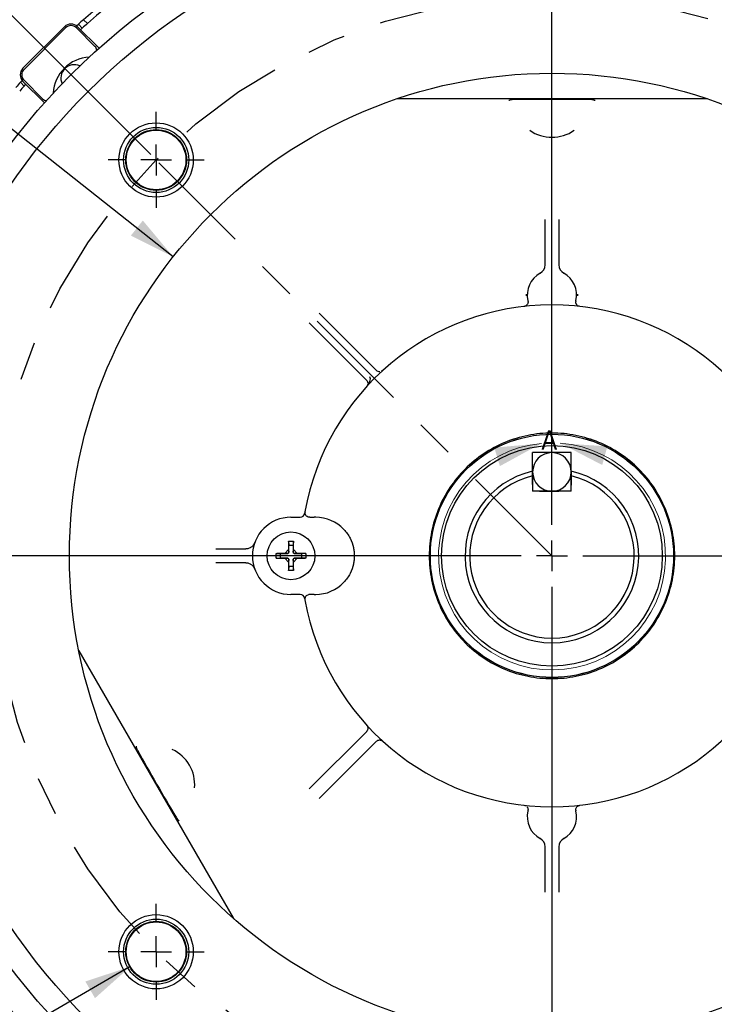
# Model space of a CAD drawing. Header units: inches. Extents: x 1.5 to 80, y 0 to 39.2.
# Tile 8 of 11: x 57.1 to 61.6, y 27 to 33.4. Entities that reach past the tile are written whole.
import ezdxf

# ---------------------------------------------------------------- set-up
doc = ezdxf.new("R2010")
doc.units = ezdxf.units.IN
doc.header["$MEASUREMENT"] = 0
doc.linetypes.add('SLD-Center', pattern=[1.45, 0.7, -0.25, 0.25, -0.25])
doc.linetypes.add('SLD-Solid', pattern=[0])
doc.layers.add('CENTER', color=40, linetype='SLD-Center')
doc.layers.add('SLD-0', color=7, linetype='Continuous')
doc.styles.add('SLDTEXTSTYLE0', font='GOTHIC.TTF', dxfattribs={"width": 0.913})
doc.dimstyles.new('SLDDIMSTYLE0', dxfattribs={"dimtxt": 0.25, "dimasz": 0.3, "dimexe": 0, "dimexo": 0.0625, "dimgap": 0.0625, "dimtad": 0, "dimtih": 1, "dimtoh": 1, "dimrnd": 1e-09, "dimzin": 12, "dimdsep": 46, "dimtxsty": 'SLDTEXTSTYLE0', "dimsah": 1, "dimcen": 0.09, "dimadec": 0, "dimazin": 3, "dimtfac": 1, "dimtofl": 0, "dimtmove": 0, "dimatfit": 3, "dimfxl": 0, "dimfrac": 2, "dimtolj": 1, "dimtzin": 12, "dimarcsym": 0})
doc.dimstyles.new('SLDDIMSTYLE4', dxfattribs={"dimtxt": 0.25, "dimasz": 0.3, "dimexe": 0, "dimexo": 0.0625, "dimgap": 0.0625, "dimtad": 0, "dimtih": 1, "dimtoh": 1, "dimrnd": 1e-09, "dimzin": 12, "dimdsep": 46, "dimtxsty": 'SLDTEXTSTYLE0', "dimsah": 1, "dimcen": 0, "dimadec": 0, "dimazin": 3, "dimtfac": 1, "dimtofl": 0, "dimtmove": 0, "dimatfit": 3, "dimfxl": 0, "dimfrac": 2, "dimtolj": 1, "dimtzin": 12, "dimarcsym": 0})
doc.dimstyles.new('SLDDIMSTYLE5', dxfattribs={"dimtxt": 0.25, "dimasz": 0.3, "dimexe": 0, "dimexo": 0.0625, "dimgap": 0.0625, "dimtad": 0, "dimtih": 1, "dimtoh": 1, "dimdec": 4, "dimzin": 4, "dimdsep": 46, "dimtxsty": 'SLDTEXTSTYLE0', "dimsah": 1, "dimcen": 0.09, "dimazin": 1, "dimtfac": 1, "dimtofl": 0, "dimtmove": 0, "dimatfit": 3, "dimfxl": 0, "dimfrac": 2, "dimtolj": 1, "dimtzin": 12, "dimarcsym": 0})
doc.dimstyles.new('SLDDIMSTYLE7', dxfattribs={"dimtxt": 0.25, "dimasz": 0.3, "dimexe": 0, "dimexo": 0.0625, "dimgap": 0.0625, "dimtad": 0, "dimtih": 1, "dimtoh": 1, "dimrnd": 1e-09, "dimzin": 12, "dimdsep": 46, "dimtxsty": 'SLDTEXTSTYLE0', "dimsah": 1, "dimcen": 0, "dimadec": 0, "dimazin": 3, "dimtfac": 1, "dimtofl": 0, "dimtmove": 0, "dimatfit": 3, "dimfxl": 0, "dimfrac": 2, "dimtolj": 1, "dimtzin": 12, "dimarcsym": 0})
doc.dimstyles.new('SLDDIMSTYLE8', dxfattribs={"dimtxt": 0.25, "dimasz": 0.3, "dimexe": 0, "dimexo": 0.0625, "dimgap": 0.0625, "dimtad": 0, "dimtih": 1, "dimtoh": 1, "dimrnd": 1e-09, "dimzin": 12, "dimdsep": 46, "dimtxsty": 'SLDTEXTSTYLE0', "dimsah": 1, "dimcen": 0, "dimadec": 0, "dimazin": 3, "dimtfac": 1, "dimtofl": 0, "dimtmove": 0, "dimatfit": 3, "dimfxl": 0, "dimfrac": 2, "dimtolj": 1, "dimtzin": 12, "dimarcsym": 0})
doc.dimstyles.new('SLDDIMSTYLE9', dxfattribs={"dimtxt": 0.25, "dimasz": 0.3, "dimexe": 0, "dimexo": 0.0625, "dimgap": 0.0625, "dimtad": 0, "dimtih": 1, "dimtoh": 1, "dimrnd": 1e-09, "dimzin": 4, "dimdsep": 46, "dimtxsty": 'SLDTEXTSTYLE0', "dimsah": 1, "dimcen": 0, "dimadec": 0, "dimazin": 1, "dimtfac": 1, "dimtofl": 0, "dimtmove": 0, "dimatfit": 3, "dimfxl": 0, "dimfrac": 2, "dimtolj": 1, "dimtzin": 12, "dimarcsym": 0})

# ---------------------------------------------------------------- blocks, each defined once
blk = doc.blocks.new('_D_8')
at = {"layer": 'SLD-0'}
for p, q in [((63.9716, 34.066), (63.8954, 34.066)), ((63.8954, 34.066), (63.8954, 33.6691)), ((64.8029, 34.066), (64.879, 34.066)), ((64.879, 34.066), (64.879, 33.6691)), ((62.7965, 32.7483), (63.538, 33.7057)), ((63.538, 33.7057), (63.7568, 33.7057)), ((63.8954, 33.6691), (63.9716, 33.6691)), ((64.879, 33.6691), (64.8029, 33.6691))]:
    blk.add_line(p, q, dxfattribs=at)
blk.add_solid([(62.7965, 32.7483), (63.0296, 32.9472), (62.9307, 33.0237)], dxfattribs=at)
at = {"layer": 'SLD-0', "char_height": 0.25, "attachment_point": 1, "style": 'SLDTEXTSTYLE0'}
for s, insert in [('%%c', (63.8755, 34.4361)), ('7.25', (64.2525, 34.4361)), ('184.2', (63.9716, 33.9884)), ('B.C.', (64.0638, 33.5408))]:
    blk.add_mtext(s, dxfattribs=dict(at, insert=insert))
blk = doc.blocks.new('_D_10')
at = {"layer": 'SLD-0'}
for p, q in [((60.5767, 34.4374), (60.5767, 36.3142)), ((57.9781, 32.481), (56.0287, 34.4304))]:
    blk.add_line(p, q, dxfattribs=at)
for start, end in [(90, 102.70234), (120.57639, 135)]:
    blk.add_arc((60.5767, 29.8824), 6.3068, start, end, dxfattribs=at)
for points in [[(60.5767, 36.1892), (60.2753, 36.2446), (60.2783, 36.1196)], [(56.1171, 34.342), (56.3774, 34.5038), (56.2911, 34.5943)]]:
    blk.add_solid(points, dxfattribs=at)
at = {"layer": 'SLD-0', "char_height": 0.25, "attachment_point": 1, "style": 'SLDTEXTSTYLE0'}
for s, insert in [('45.00°', (57.6809, 36.0285)), ('EQ. SPACED ', (57.1365, 35.6316))]:
    blk.add_mtext(s, dxfattribs=dict(at, insert=insert))
blk = doc.blocks.new('_D_11')
at = {"layer": 'SLD-0'}
for p, q in [((55.1942, 30.0324), (55.1942, 36.9822)), ((60.5767, 34.4374), (60.5767, 36.9822)), ((55.1942, 36.8572), (57.2669, 36.8572)), ((57.4698, 36.8941), (57.3937, 36.8941)), ((57.3937, 36.8941), (57.3937, 36.4972)), ((58.3011, 36.8941), (58.3773, 36.8941)), ((58.3773, 36.8941), (58.3773, 36.4972)), ((60.5767, 36.8572), (58.504, 36.8572)), ((57.3937, 36.4972), (57.4698, 36.4972)), ((58.3773, 36.4972), (58.3011, 36.4972)), ((55.1942, 28.3312), (55.1942, 29.7324))]:
    blk.add_line(p, q, dxfattribs=at)
for points in [[(55.1942, 36.8572), (55.4942, 36.7947), (55.4942, 36.9197)], [(60.5767, 36.8572), (60.2767, 36.9197), (60.2767, 36.7947)]]:
    blk.add_solid(points, dxfattribs=at)
at = {"layer": 'SLD-0', "char_height": 0.25, "attachment_point": 1, "style": 'SLDTEXTSTYLE0'}
for s, insert in [('5.38', (57.5622, 37.2642)), ('136.7', (57.4698, 36.8165))]:
    blk.add_mtext(s, dxfattribs=dict(at, insert=insert))
blk = doc.blocks.new('_D_13')
at = {"layer": 'SLD-0'}
for p, q in [((57.8463, 27.2226), (55.1324, 25.6557)), ((55.1324, 25.6557), (54.8824, 25.6557))]:
    blk.add_line(p, q, dxfattribs=at)
blk.add_solid([(57.8463, 27.2226), (57.5552, 27.1267), (57.6177, 27.0185)], dxfattribs=at)
at = {"layer": 'SLD-0', "insert": (50.1622, 25.7766), "char_height": 0.25, "attachment_point": 1, "style": 'SLDTEXTSTYLE0'}
blk.add_mtext('4X 1/2-13 UNC-2B X 0.75 DEEP', dxfattribs=at)
blk = doc.blocks.new('_D_14')
at = {"layer": 'SLD-0'}
for p, q in [((60.7217, 35.7549), (67.8314, 35.7549)), ((67.7064, 35.7549), (67.7064, 30.9836)), ((67.2908, 30.6096), (67.2146, 30.6096)), ((67.2146, 30.6096), (67.2146, 30.2127)), ((68.122, 30.6096), (68.1982, 30.6096)), ((68.1982, 30.6096), (68.1982, 30.2127)), ((67.2146, 30.2127), (67.2908, 30.2127)), ((67.7064, 25.3906), (67.7064, 30.1619)), ((68.1982, 30.2127), (68.122, 30.2127)), ((60.422, 25.3906), (67.8314, 25.3906))]:
    blk.add_line(p, q, dxfattribs=at)
for points in [[(67.7064, 35.7549), (67.6439, 35.4549), (67.7689, 35.4549)], [(67.7064, 25.3906), (67.7689, 25.6906), (67.6439, 25.6906)]]:
    blk.add_solid(points, dxfattribs=at)
at = {"layer": 'SLD-0', "char_height": 0.25, "attachment_point": 1, "style": 'SLDTEXTSTYLE0'}
for s, insert in [('10.36', (67.2908, 30.9797)), ('263.3', (67.2908, 30.532))]:
    blk.add_mtext(s, dxfattribs=dict(at, insert=insert))
blk = doc.blocks.new('_D_15')
at = {"layer": 'SLD-0'}
for p, q in [((65.7876, 31.7535), (65.7114, 31.7535)), ((65.7114, 31.7535), (65.7114, 31.3566)), ((66.6188, 31.7535), (66.695, 31.7535)), ((66.695, 31.7535), (66.695, 31.3566)), ((64.884, 31.5255), (65.3852, 31.7167)), ((65.3852, 31.7167), (65.6352, 31.7167)), ((65.7114, 31.3566), (65.7876, 31.3566)), ((66.695, 31.3566), (66.6188, 31.3566))]:
    blk.add_line(p, q, dxfattribs=at)
blk.add_solid([(64.884, 31.5255), (65.1866, 31.574), (65.142, 31.6908)], dxfattribs=at)
at = {"layer": 'SLD-0', "char_height": 0.25, "attachment_point": 1, "style": 'SLDTEXTSTYLE0'}
for s, insert in [('%%c', (65.6914, 32.1236)), ('9.22', (66.0684, 32.1236)), ('234.2', (65.7876, 31.6759))]:
    blk.add_mtext(s, dxfattribs=dict(at, insert=insert))
blk = doc.blocks.new('_D_16')
at = {"layer": 'SLD-0'}
for p, q in [((53.7912, 31.7771), (53.7912, 38.872)), ((65.0421, 35.9049), (65.0421, 38.872)), ((59.001, 38.7838), (58.9249, 38.7838)), ((58.9249, 38.7838), (58.9249, 38.3869)), ((59.8323, 38.7838), (59.9085, 38.7838)), ((59.9085, 38.7838), (59.9085, 38.3869)), ((53.7912, 38.747), (58.7981, 38.747)), ((65.0421, 38.747), (60.0352, 38.747)), ((58.9249, 38.3869), (59.001, 38.3869)), ((59.9085, 38.3869), (59.8323, 38.3869)), ((65.0421, 31.7358), (65.0421, 35.6049)), ((53.7912, 31.3448), (53.7912, 31.4771)), ((65.0421, 30.1057), (65.0421, 31.4358))]:
    blk.add_line(p, q, dxfattribs=at)
for points in [[(53.7912, 38.747), (54.0912, 38.6845), (54.0912, 38.8095)], [(65.0421, 38.747), (64.7421, 38.8095), (64.7421, 38.6845)]]:
    blk.add_solid(points, dxfattribs=at)
at = {"layer": 'SLD-0', "char_height": 0.25, "attachment_point": 1, "style": 'SLDTEXTSTYLE0'}
for s, insert in [('11.25', (59.001, 39.1539)), ('285.8', (59.001, 38.7063))]:
    blk.add_mtext(s, dxfattribs=dict(at, insert=insert))
blk = doc.blocks.new('_D_18')
at = {"layer": 'SLD-0'}
for p, q in [((53.7912, 31.3448), (53.7912, 38.0454)), ((60.5767, 34.4374), (60.5767, 38.0454)), ((56.7683, 37.9572), (56.6922, 37.9572)), ((56.6922, 37.9572), (56.6922, 37.5603)), ((57.5996, 37.9572), (57.6758, 37.9572)), ((57.6758, 37.9572), (57.6758, 37.5603)), ((53.7912, 37.9204), (56.5654, 37.9204)), ((60.5767, 37.9204), (57.8025, 37.9204)), ((56.6922, 37.5603), (56.7683, 37.5603)), ((57.6758, 37.5603), (57.5996, 37.5603))]:
    blk.add_line(p, q, dxfattribs=at)
for points in [[(53.7912, 37.9204), (54.0912, 37.8579), (54.0912, 37.9829)], [(60.5767, 37.9204), (60.2767, 37.9829), (60.2767, 37.8579)]]:
    blk.add_solid(points, dxfattribs=at)
at = {"layer": 'SLD-0', "char_height": 0.25, "attachment_point": 1, "style": 'SLDTEXTSTYLE0'}
for s, insert in [('6.79', (56.8607, 38.3273)), ('172.4', (56.7683, 37.8797))]:
    blk.add_mtext(s, dxfattribs=dict(at, insert=insert))
blk = doc.blocks.new('_D_19')
at = {"layer": 'SLD-0'}
for p, q in [((65.1317, 29.8824), (66.7779, 29.8824)), ((66.6529, 29.8824), (66.6529, 28.0474)), ((66.2373, 27.6733), (66.1611, 27.6733)), ((66.1611, 27.6733), (66.1611, 27.2764)), ((67.0685, 27.6733), (67.1447, 27.6733)), ((67.1447, 27.6733), (67.1447, 27.2764)), ((66.1611, 27.2764), (66.2373, 27.2764)), ((66.6529, 25.3906), (66.6529, 27.2257)), ((67.1447, 27.2764), (67.0685, 27.2764)), ((60.422, 25.3906), (66.7779, 25.3906))]:
    blk.add_line(p, q, dxfattribs=at)
for points in [[(66.6529, 29.8824), (66.5904, 29.5824), (66.7154, 29.5824)], [(66.6529, 25.3906), (66.7154, 25.6906), (66.5904, 25.6906)]]:
    blk.add_solid(points, dxfattribs=at)
at = {"layer": 'SLD-0', "char_height": 0.25, "attachment_point": 1, "style": 'SLDTEXTSTYLE0'}
for s, insert in [('4.49', (66.3296, 28.0434)), ('114.1', (66.2373, 27.5958))]:
    blk.add_mtext(s, dxfattribs=dict(at, insert=insert))
blk = doc.blocks.new('_D_20')
at = {"layer": 'SLD-0'}
for p, q in [((63.8152, 26.8964), (64.4407, 26.3198)), ((64.843, 26.3566), (64.7668, 26.3566)), ((64.7668, 26.3566), (64.7668, 25.9597)), ((65.6742, 26.3566), (65.7504, 26.3566)), ((65.7504, 26.3566), (65.7504, 25.9597)), ((64.4407, 26.3198), (64.6907, 26.3198)), ((64.7668, 25.9597), (64.843, 25.9597)), ((65.7504, 25.9597), (65.6742, 25.9597))]:
    blk.add_line(p, q, dxfattribs=at)
blk.add_solid([(63.8152, 26.8964), (63.9934, 26.6471), (64.0782, 26.739)], dxfattribs=at)
at = {"layer": 'SLD-0', "char_height": 0.25, "attachment_point": 1, "style": 'SLDTEXTSTYLE0'}
for s, insert in [('%%c', (64.7468, 26.7267)), ('8.81', (65.1239, 26.7267)), ('223.8', (64.843, 26.279))]:
    blk.add_mtext(s, dxfattribs=dict(at, insert=insert))
blk = doc.blocks.new('_D_21')
at = {"layer": 'SLD-0'}
for p, q in [((65.6444, 30.6096), (65.5682, 30.6096)), ((65.5682, 30.6096), (65.5682, 30.2127)), ((66.4756, 30.6096), (66.5518, 30.6096)), ((66.5518, 30.6096), (66.5518, 30.2127)), ((64.7809, 30.5045), (65.242, 30.5728)), ((65.242, 30.5728), (65.492, 30.5728)), ((65.5682, 30.2127), (65.6444, 30.2127)), ((66.5518, 30.2127), (66.4756, 30.2127))]:
    blk.add_line(p, q, dxfattribs=at)
blk.add_solid([(64.7809, 30.5045), (65.0869, 30.4866), (65.0686, 30.6103)], dxfattribs=at)
at = {"layer": 'SLD-0', "char_height": 0.25, "attachment_point": 1, "style": 'SLDTEXTSTYLE0'}
for s, insert in [('%%c', (65.5482, 30.9797)), ('8.50', (65.9253, 30.9797)), ('215.9', (65.6444, 30.532))]:
    blk.add_mtext(s, dxfattribs=dict(at, insert=insert))
blk = doc.blocks.new('_D_22')
at = {"layer": 'SLD-0'}
for p, q in [((55.4928, 32.9588), (55.4166, 32.9588)), ((55.4166, 32.9588), (55.4166, 32.5619)), ((56.324, 32.9588), (56.4002, 32.9588)), ((56.4002, 32.9588), (56.4002, 32.5619)), ((56.7264, 32.922), (56.4764, 32.922)), ((58.1239, 31.8187), (56.7264, 32.922)), ((55.4166, 32.5619), (55.4928, 32.5619)), ((56.4002, 32.5619), (56.324, 32.5619))]:
    blk.add_line(p, q, dxfattribs=at)
blk.add_solid([(58.1239, 31.8187), (57.9272, 32.0537), (57.8497, 31.9556)], dxfattribs=at)
at = {"layer": 'SLD-0', "char_height": 0.25, "attachment_point": 1, "style": 'SLDTEXTSTYLE0'}
for s, insert in [('%%c', (55.3966, 33.3289)), ('6.25', (55.7737, 33.3289)), ('158.8', (55.4928, 32.8813))]:
    blk.add_mtext(s, dxfattribs=dict(at, insert=insert))
blk = doc.blocks.new('SW_CENTERMARKSYMBOL_1')
at = {"layer": 'SLD-0', "color": 0}
for p, q in [((0, 0.2), (0, 0.3109)), ((0, 0), (0, 0.1)), ((-0.2, 0), (-0.3109, 0)), ((0, 0), (-0.1, 0)), ((0, 0), (0, -0.1)), ((0, 0), (0.1, 0)), ((0.2, 0), (0.3109, 0)), ((0, -0.2), (0, -0.3109))]:
    blk.add_line(p, q, dxfattribs=at)
blk = doc.blocks.new('SW_CENTERMARKSYMBOL_3')
at = {"layer": 'SLD-0', "color": 0}
for p, q in [((0, 0.2), (0, 0.3109)), ((0, 0), (0, 0.1)), ((-0.2, 0), (-0.3109, 0)), ((0, 0), (-0.1, 0)), ((0, 0), (0, -0.1)), ((0, 0), (0.1, 0)), ((0.2, 0), (0.3109, 0)), ((0, -0.2), (0, -0.3109))]:
    blk.add_line(p, q, dxfattribs=at)
blk = doc.blocks.new('SW_CENTERMARKSYMBOL_5')
at = {"layer": 'SLD-0', "color": 0}
for p, q in [((0, 0.2), (0, 4.505)), ((0, 0), (0, 0.1)), ((-0.2, 0), (-4.505, 0)), ((0, 0), (-0.1, 0)), ((0, 0), (0, -0.1)), ((0, 0), (0.1, 0)), ((0.2, 0), (4.505, 0)), ((0, -0.2), (0, -4.505))]:
    blk.add_line(p, q, dxfattribs=at)

msp = doc.modelspace()

# ---------------------------------------------------------------- linework, layer by layer
at = {"color": 7, "linetype": 'SLD-Solid', "lineweight": 18}
msp.add_arc((60.57725, 29.87856), 0.73511, 95.360476, 85.887847, dxfattribs=at)
for points in [[(60.50858, 30.61045), (60.20336, 30.58308), (60.23968, 30.46347)], [(60.62996, 30.61178), (60.90199, 30.47069), (60.9357, 30.59106)]]:
    msp.add_solid(points, dxfattribs=at)
at = {"layer": 'CENTER'}
msp.add_line((60.57672, 29.88239), (58.01346, 32.44565), dxfattribs=at)
msp.add_circle((60.57672, 29.88239), 3.625, dxfattribs=at)
at = {"layer": 'SLD-0', "linetype": 'SLD-Solid', "lineweight": 25}
for p, q in [((57.56835, 33.32917), (57.54354, 33.35397)), ((57.15079, 33.03962), (57.41949, 33.30832)), ((57.42656, 33.30125), (57.15786, 33.03255)), ((57.61748, 33.18104), (57.49727, 33.30125)), ((57.49811, 33.31375), (57.50973, 33.32414)), ((57.50434, 33.30832), (57.64372, 33.16895)), ((57.53452, 33.29935), (57.50973, 33.32414)), ((57.52332, 33.28934), (57.53452, 33.29935)), ((57.13497, 32.94937), (57.14536, 32.961)), ((57.15786, 32.96184), (57.27807, 32.84163)), ((57.13497, 32.94937), (57.15976, 32.92458)), ((57.29016, 32.81539), (57.15079, 32.95476)), ((57.15976, 32.92458), (57.16977, 32.93579)), ((61.57378, 32.84239), (59.57719, 32.84239)), ((61.57378, 32.84239), (61.57378, 32.84295)), ((60.53172, 31.76571), (60.53172, 32.05978)), ((60.62172, 32.05978), (60.62172, 31.76571)), ((60.4109, 31.57239), (60.41098, 31.57772)), ((60.41098, 31.56705), (60.4109, 31.57239)), ((60.74246, 31.57772), (60.74255, 31.57239)), ((60.74255, 31.57239), (60.74246, 31.56705)), ((60.7579, 31.49725), (60.74851, 31.50126)), ((59.06889, 31.45386), (59.43833, 31.08442)), ((59.37469, 31.02078), (59.00525, 31.39022)), ((59.43948, 31.08327), (59.43833, 31.08442)), ((59.48093, 31.08233), (59.4715, 31.07834)), ((59.37469, 31.02078), (59.37584, 31.01963)), ((60.45172, 30.40228), (60.45172, 30.40001)), ((60.45172, 30.40001), (60.45172, 30.30089)), ((60.70172, 30.40001), (60.70172, 30.40228)), ((60.70172, 30.30089), (60.70172, 30.40001)), ((60.70172, 30.30089), (60.45172, 30.30089)), ((58.97814, 30.16755), (58.9765, 30.16168)), ((58.97696, 30.16765), (58.97921, 30.16746)), ((58.88672, 30.13239), (58.94558, 30.13239)), ((59.04672, 30.13239), (59.03698, 30.13239)), ((58.87072, 29.97451), (58.87072, 29.92295)), ((58.87073, 29.97786), (58.87247, 29.95109)), ((58.90272, 29.97786), (58.90098, 29.95109)), ((58.90272, 29.92295), (58.90272, 29.97451)), ((58.39933, 29.92739), (58.57709, 29.92739)), ((58.87072, 29.92295), (58.84616, 29.89839)), ((58.86429, 29.89664), (58.87247, 29.90482)), ((58.87072, 29.92295), (58.87247, 29.90482)), ((58.87247, 29.90482), (58.87247, 29.95109)), ((58.87247, 29.95109), (58.90098, 29.95109)), ((58.90098, 29.95109), (58.90098, 29.90482)), ((58.90098, 29.90482), (58.90272, 29.92295)), ((58.90098, 29.90482), (58.90916, 29.89664)), ((58.92729, 29.89839), (58.90272, 29.92295)), ((58.57709, 29.83739), (58.39933, 29.83739)), ((58.79125, 29.89838), (58.81802, 29.89664)), ((58.79125, 29.86639), (58.81802, 29.86813)), ((58.84616, 29.89839), (58.7946, 29.89839)), ((58.7946, 29.86639), (58.84616, 29.86639)), ((58.81802, 29.86813), (58.81802, 29.89664)), ((58.81802, 29.89664), (58.86429, 29.89664)), ((58.86429, 29.86813), (58.81802, 29.86813)), ((58.86429, 29.89664), (58.84616, 29.89839)), ((58.84616, 29.86639), (58.86429, 29.86813)), ((58.84616, 29.86639), (58.87072, 29.84182)), ((58.87247, 29.85995), (58.86429, 29.86813)), ((58.87247, 29.85995), (58.87072, 29.84182)), ((58.87072, 29.84182), (58.87072, 29.79027)), ((58.87247, 29.81368), (58.87247, 29.85995)), ((58.90916, 29.86813), (58.90098, 29.85995)), ((58.90272, 29.84182), (58.90098, 29.85995)), ((58.90098, 29.85995), (58.90098, 29.81368)), ((58.90272, 29.84182), (58.92729, 29.86639)), ((58.90272, 29.79027), (58.90272, 29.84182)), ((58.92729, 29.89839), (58.90916, 29.89664)), ((58.90916, 29.89664), (58.95543, 29.89664)), ((58.95543, 29.86813), (58.90916, 29.86813)), ((58.90916, 29.86813), (58.92729, 29.86639)), ((58.97884, 29.89839), (58.92729, 29.89839)), ((58.92729, 29.86639), (58.97884, 29.86639)), ((58.9822, 29.89838), (58.95543, 29.89664)), ((58.95543, 29.89664), (58.95543, 29.86813)), ((58.9822, 29.86639), (58.95543, 29.86813)), ((58.87247, 29.81368), (58.87073, 29.78691)), ((58.90098, 29.81368), (58.87247, 29.81368)), ((58.90098, 29.81368), (58.90272, 29.78691)), ((58.94558, 29.63239), (58.88672, 29.63239)), ((58.97921, 29.59731), (58.97696, 29.59712)), ((59.03698, 29.63239), (59.04672, 29.63239)), ((57.51352, 29.26801), (58.51182, 27.53891)), ((59.00525, 28.37455), (59.37469, 28.74399)), ((59.37584, 28.74515), (59.37469, 28.74399)), ((59.43833, 28.68035), (59.06889, 28.31091)), ((59.43833, 28.68035), (59.43948, 28.68151)), ((60.39555, 28.26752), (60.40491, 28.26313)), ((60.53172, 27.70499), (60.53172, 27.99906)), ((60.62172, 27.99906), (60.62172, 27.70499))]:
    msp.add_line(p, q, dxfattribs=at)
for centre, radius in [((60.57672, 29.88239), 4.405), ((60.57672, 29.88239), 4.25), ((60.57672, 29.88239), 3.125), ((58.01346, 32.44565), 0.2405), ((58.01346, 32.44565), 0.21095), ((58.01346, 32.44565), 0.19674), ((58.01346, 32.44565), 0.19304), ((60.57672, 29.88239), 0.78775), ((60.57672, 29.88239), 0.7875), ((60.57672, 29.88239), 0.7145), ((58.88672, 29.88239), 0.1545), ((58.01346, 27.31912), 0.2405), ((58.01346, 27.31912), 0.21095), ((58.01346, 27.31912), 0.19674), ((58.01346, 27.31912), 0.19304)]:
    msp.add_circle(centre, radius, dxfattribs=at)
for centre, radius, start, end in [((60.57672, 29.88239), 4.61, 99.691858, 131.144229), ((60.57672, 29.88239), 4.575, 99.712467, 131.114686), ((60.57672, 29.88239), 4.575, 48.885314, 80.287533), ((60.57672, 29.88239), 4.61, 131.144229, 131.704608), ((57.46192, 33.26589), 0.06, 45, 135), ((57.46192, 33.26589), 0.05, 45, 135), ((60.57672, 29.88239), 4.575, 131.114686, 131.679369), ((57.5892, 33.15275), 0.04, 4.40528, 45), ((57.59627, 32.86284), 0.25, 93.37198, 176.62802), ((57.19322, 32.99719), 0.06, 135, 225), ((57.19322, 32.99719), 0.05, 135, 225), ((57.48313, 32.97598), 0.0865, 64.762631, 205.237369), ((60.57672, 29.88239), 4.61, 138.295392, 138.855771), ((60.57672, 29.88239), 4.575, 138.320631, 138.885314), ((57.30635, 32.86991), 0.04, 225, 265.59472), ((59.57719, 32.82739), 0.015, 90, 108.747289), ((61.57378, 32.81239), 0.03, 71.206926, 90), ((60.57672, 32.84239), 0.25, 234.843389, 305.156604), ((60.47172, 31.76571), 0.06, 298.507431, 0), ((60.68172, 31.76571), 0.06, 179.999977, 241.492569), ((60.57672, 31.57239), 0.16, 118.507431, 193.798972), ((60.57672, 31.57239), 0.16, 346.201028, 61.492569), ((60.57672, 29.88239), 1.625, 10.110584, 169.889416), ((60.39221, 31.52707), 0.03, 5.362577, 13.798972), ((60.76124, 31.52707), 0.03, 166.201028, 174.637423), ((60.57672, 30.42589), 0.125, 90, 180), ((60.57672, 30.42589), 0.125, 0, 90), ((60.57672, 29.88239), 0.5625, 102.839588, 77.160412), ((60.57672, 30.42589), 0.125, 180, 270), ((60.57672, 30.42589), 0.125, 270, 0), ((60.57672, 29.88239), 0.5325, 103.576402, 76.423598), ((58.94558, 30.16239), 0.03, 270, 350.259605), ((60.57672, 29.88239), 1.625, 169.889416, 170.259605), ((59.00649, 30.16239), 0.03, 169.889416, 209.096251), ((58.88672, 29.88239), 0.25, 90, 270), ((59.04672, 29.88239), 0.25, 43.285928, 90), ((59.04672, 29.88239), 0.25, 270, 316.714072), ((58.94558, 29.60239), 0.03, 9.740395, 90), ((60.57672, 29.88239), 1.625, 189.740395, 190.110584), ((59.00649, 29.60239), 0.03, 150.903749, 190.110584), ((60.57672, 29.88239), 1.625, 190.110584, 349.889416), ((57.52651, 29.27551), 0.015, 191.252711, 210), ((58.01329, 28.40239), 0.25, 354.843389, 65.156606), ((60.57672, 28.19239), 0.16, 166.201028, 241.492569), ((60.39221, 28.2377), 0.03, 346.201028, 354.637423), ((60.57672, 28.19239), 0.16, 298.507431, 13.798972), ((60.76124, 28.2377), 0.03, 185.362577, 193.798972), ((60.47172, 27.99906), 0.06, 0, 61.492569), ((60.68172, 27.99906), 0.06, 118.507431, 180), ((60.57672, 29.88239), 4.575, 206.712467, 221.114686), ((58.5378, 27.55391), 0.03, 210, 228.793074)]:
    msp.add_arc(centre, radius, start, end, dxfattribs=at)
for points, knots in [([(60.32435, 32.83651), (60.32309, 32.83647), (60.32062, 32.8364), (60.31702, 32.83606), (60.31364, 32.83558), (60.3091, 32.83468), (60.30366, 32.83316), (60.29969, 32.8311), (60.2978, 32.83012)], [0, 0, 0, 0, 0.1339146, 0.2618507, 0.3836907, 0.4994117, 0.7621747, 1, 1, 1, 1]), ([(60.82909, 32.83651), (60.74498, 32.83775), (60.66085, 32.83819), (60.4926, 32.83819), (60.40847, 32.83775), (60.32435, 32.83651)], [0, 0, 0, 0, 0.5, 0.5, 1, 1, 1, 1]), ([(60.85511, 32.83043), (60.85422, 32.83091), (60.85238, 32.83189), (60.84938, 32.8331), (60.84614, 32.83417), (60.8418, 32.83525), (60.83611, 32.83621), (60.8315, 32.83641), (60.82909, 32.83651)], [0, 0, 0, 0, 0.1165997, 0.2390028, 0.3673381, 0.5015749, 0.738952, 1, 1, 1, 1]), ([(61.58345, 32.84079), (61.58227, 32.84116), (61.58017, 32.84182), (61.57733, 32.84243), (61.57529, 32.84276), (61.57419, 32.8429), (61.57378, 32.84295)], [0, 0, 0, 0, 0.3750523, 0.6670281, 0.8756187, 1, 1, 1, 1]), ([(60.42221, 31.52707), (60.42219, 31.52638), (60.42214, 31.5237), (60.42108, 31.51788), (60.41755, 31.51009), (60.41252, 31.5046), (60.40755, 31.50115), (60.40363, 31.49923), (60.4004, 31.49815), (60.39764, 31.49753), (60.39625, 31.49735), (60.39555, 31.49725)], [0, 0, 0, 0, 0.02793789, 0.10888959, 0.25989819, 0.49974911, 0.636572, 0.74942001, 0.87455355, 0.93728601, 1, 1, 1, 1]), ([(60.742, 31.50404), (60.74118, 31.50478), (60.73962, 31.50616), (60.73754, 31.50859), (60.7358, 31.51108), (60.7344, 31.51358), (60.73331, 31.51601), (60.73251, 31.51832), (60.73196, 31.52043), (60.7316, 31.5223), (60.7314, 31.52388), (60.73129, 31.52514), (60.73125, 31.52608), (60.73124, 31.52668), (60.73124, 31.52698), (60.73124, 31.52707)], [0, 0, 0, 0, 0.1668407, 0.3165576, 0.4479787, 0.562585, 0.661058, 0.7442141, 0.8134779, 0.8703316, 0.915909, 0.9510013, 0.9764567, 0.9927252, 1, 1, 1, 1]), ([(59.4625, 31.07453), (59.4588, 31.07431), (59.45486, 31.07475), (59.44684, 31.07753), (59.44283, 31.07992), (59.43948, 31.08327)], [0, 0, 0, 0, 0.5, 0.5, 1, 1, 1, 1]), ([(59.37584, 31.01963), (59.37892, 31.01655), (59.38119, 31.01292), (59.38404, 31.00554), (59.38463, 31.00187), (59.38463, 30.99841)], [0, 0, 0, 0, 0.5, 0.5, 1, 1, 1, 1]), ([(59.37678, 30.97818), (59.38128, 30.9831), (59.38542, 30.9884), (59.39259, 30.99937), (59.3956, 31.00499), (59.40006, 31.01659), (59.40143, 31.02239), (59.40134, 31.03317), (59.39979, 31.03803), (59.39648, 31.04141)], [0, 0, 0, 0, 0.25, 0.25, 0.5, 0.5, 0.75, 0.75, 1, 1, 1, 1]), ([(59.38412, 30.99368), (59.38387, 30.99213), (59.38343, 30.98952), (59.38249, 30.98729), (59.38211, 30.98638)], [0, 0, 0, 0, 0.5943449, 1, 1, 1, 1]), ([(61.37175, 29.88239), (61.37175, 29.93442), (61.36663, 29.98645), (61.34633, 30.08852), (61.33115, 30.13856), (61.29132, 30.2347), (61.26668, 30.28082), (61.20886, 30.36735), (61.17569, 30.40776), (61.1021, 30.48135), (61.06168, 30.51452), (60.97515, 30.57234), (60.92904, 30.59698), (60.83289, 30.63681), (60.78286, 30.65199), (60.68079, 30.67229), (60.62876, 30.67742), (60.52469, 30.67742), (60.47266, 30.67229), (60.37059, 30.65199), (60.32055, 30.63681), (60.22441, 30.59698), (60.17829, 30.57234), (60.09176, 30.51452), (60.05135, 30.48135), (59.97776, 30.40776), (59.94459, 30.36735), (59.88677, 30.28082), (59.86213, 30.2347), (59.8223, 30.13856), (59.80712, 30.08852), (59.78682, 29.98645), (59.78169, 29.93442), (59.78169, 29.88239)], [0, 0, 0, 0, 0.0625, 0.0625, 0.125, 0.125, 0.1875, 0.1875, 0.25, 0.25, 0.3125, 0.3125, 0.375, 0.375, 0.4375, 0.4375, 0.5, 0.5, 0.5625, 0.5625, 0.625, 0.625, 0.6875, 0.6875, 0.75, 0.75, 0.8125, 0.8125, 0.875, 0.875, 0.9375, 0.9375, 1, 1, 1, 1]), ([(60.45172, 30.42589), (60.45172, 30.4375), (60.45172, 30.44883), (60.45172, 30.47104), (60.45172, 30.48189), (60.45172, 30.51291), (60.45172, 30.53215), (60.45172, 30.55089)], [0, 0, 0, 0, 0.25, 0.25, 0.5, 0.5, 1, 1, 1, 1]), ([(60.57672, 30.55089), (60.56511, 30.55089), (60.55378, 30.55089), (60.53157, 30.55089), (60.52072, 30.55089), (60.4897, 30.55089), (60.47046, 30.55089), (60.45172, 30.55089)], [0, 0, 0, 0, 0.25, 0.25, 0.5, 0.5, 1, 1, 1, 1]), ([(60.70172, 30.55089), (60.68301, 30.55089), (60.66381, 30.55089), (60.63298, 30.55089), (60.62236, 30.55089), (60.59991, 30.55089), (60.58839, 30.55089), (60.57672, 30.55089)], [0, 0, 0, 0, 0.5, 0.5, 0.75, 0.75, 1, 1, 1, 1]), ([(60.70172, 30.42589), (60.70172, 30.4375), (60.70172, 30.44883), (60.70172, 30.47104), (60.70172, 30.48189), (60.70172, 30.51291), (60.70172, 30.53215), (60.70172, 30.55089)], [0, 0, 0, 0, 0.25, 0.25, 0.5, 0.5, 1, 1, 1, 1]), ([(60.45172, 30.3447), (60.45172, 30.35707), (60.45172, 30.36986), (60.45172, 30.39024), (60.45172, 30.3973), (60.45172, 30.41148), (60.45172, 30.41864), (60.45172, 30.42589)], [0, 0, 0, 0, 0.5, 0.5, 0.75, 0.75, 1, 1, 1, 1]), ([(60.70172, 30.42589), (60.70172, 30.41053), (60.70172, 30.39566), (60.70172, 30.36664), (60.70172, 30.35307), (60.70172, 30.33995)], [0, 0, 0, 0, 0.5, 0.5, 1, 1, 1, 1]), ([(60.49553, 30.30089), (60.50791, 30.30089), (60.52069, 30.30089), (60.54108, 30.30089), (60.54814, 30.30089), (60.56232, 30.30089), (60.56948, 30.30089), (60.57672, 30.30089)], [0, 0, 0, 0, 0.5, 0.5, 0.75, 0.75, 1, 1, 1, 1]), ([(58.99839, 30.1339), (58.99422, 30.13523), (58.99041, 30.13734), (58.98423, 30.14221), (58.98187, 30.14494), (58.98028, 30.1478)], [0, 0, 0, 0, 0.5, 0.5, 1, 1, 1, 1]), ([(59.00824, 30.13239), (59.01033, 30.13239), (59.01432, 30.13239), (59.02456, 30.13239), (59.03075, 30.13239), (59.03698, 30.13239)], [0, 0, 0, 0, 0.5, 0.5, 1, 1, 1, 1]), ([(59.22871, 30.0538), (59.237, 30.045), (59.24446, 30.03581), (59.25793, 30.01665), (59.26382, 30.00686), (59.27905, 29.97734), (59.28622, 29.95705), (59.29073, 29.93678)], [0, 0, 0, 0, 0.25, 0.25, 0.5, 0.5, 1, 1, 1, 1]), ([(58.6515, 29.96706), (58.64975, 29.9622), (58.6474, 29.9576), (58.64134, 29.94884), (58.63762, 29.9447), (58.62857, 29.93728), (58.62312, 29.93392), (58.61353, 29.9302), (58.61005, 29.92917), (58.6028, 29.92777), (58.59902, 29.92739), (58.59505, 29.92739)], [0, 0, 0, 0, 0.25, 0.25, 0.5, 0.5, 0.75, 0.75, 0.875, 0.875, 1, 1, 1, 1]), ([(58.87073, 29.97786), (58.87606, 29.97787), (58.88139, 29.97788), (58.88672, 29.97788), (58.89206, 29.97788), (58.89739, 29.97787), (58.90272, 29.97786)], [-0.00040636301, -0.00040636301, -0.00040636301, -0.00040636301, 0, 0, 0, 0.00040636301, 0.00040636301, 0.00040636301, 0.00040636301]), ([(58.57709, 29.92739), (58.5786, 29.92739), (58.58161, 29.92739), (58.58612, 29.92739), (58.5906, 29.92739), (58.59356, 29.92739), (58.59505, 29.92739)], [0, 0, 0, 0, 0.2503055, 0.4999875, 0.7496758, 1, 1, 1, 1]), ([(59.29073, 29.93678), (59.29163, 29.93276), (59.2925, 29.9284), (59.29401, 29.91942), (59.29466, 29.91481), (59.2962, 29.90102), (59.29672, 29.89173), (59.29672, 29.88239)], [0, 0, 0, 0, 0.25, 0.25, 0.5, 0.5, 1, 1, 1, 1]), ([(58.59505, 29.83739), (58.59356, 29.83739), (58.5906, 29.83739), (58.58612, 29.83739), (58.58161, 29.83739), (58.5786, 29.83739), (58.57709, 29.83739)], [0, 0, 0, 0, 0.2503239, 0.5000121, 0.7496942, 1, 1, 1, 1]), ([(58.59505, 29.83739), (58.59902, 29.83739), (58.6028, 29.837), (58.61005, 29.8356), (58.61353, 29.83457), (58.62312, 29.83086), (58.62857, 29.82749), (58.63762, 29.82007), (58.64134, 29.81593), (58.6474, 29.80717), (58.64975, 29.80257), (58.6515, 29.79771)], [0, 0, 0, 0, 0.125, 0.125, 0.25, 0.25, 0.5, 0.5, 0.75, 0.75, 1, 1, 1, 1]), ([(59.29672, 29.88239), (59.29672, 29.87306), (59.29619, 29.86366), (59.29464, 29.84986), (59.294, 29.84528), (59.29249, 29.83633), (59.29163, 29.83199), (59.29073, 29.82799)], [0, 0, 0, 0, 0.5, 0.5, 0.75, 0.75, 1, 1, 1, 1]), ([(59.78169, 29.88239), (59.78169, 29.83035), (59.78682, 29.77832), (59.80712, 29.67625), (59.8223, 29.62621), (59.86213, 29.53007), (59.88677, 29.48396), (59.94459, 29.39743), (59.97776, 29.35701), (60.05135, 29.28342), (60.09176, 29.25025), (60.17829, 29.19243), (60.22441, 29.16779), (60.32055, 29.12796), (60.37059, 29.11278), (60.47266, 29.09248), (60.52469, 29.08736), (60.62876, 29.08736), (60.68079, 29.09248), (60.78286, 29.11278), (60.83289, 29.12796), (60.92904, 29.16779), (60.97515, 29.19243), (61.06168, 29.25025), (61.1021, 29.28342), (61.17569, 29.35701), (61.20886, 29.39743), (61.26668, 29.48396), (61.29132, 29.53007), (61.33115, 29.62621), (61.34633, 29.67625), (61.36663, 29.77832), (61.37175, 29.83035), (61.37175, 29.88239)], [0, 0, 0, 0, 0.0625, 0.0625, 0.125, 0.125, 0.1875, 0.1875, 0.25, 0.25, 0.3125, 0.3125, 0.375, 0.375, 0.4375, 0.4375, 0.5, 0.5, 0.5625, 0.5625, 0.625, 0.625, 0.6875, 0.6875, 0.75, 0.75, 0.8125, 0.8125, 0.875, 0.875, 0.9375, 0.9375, 1, 1, 1, 1]), ([(58.90272, 29.78691), (58.89739, 29.7869), (58.89206, 29.78689), (58.88672, 29.78689), (58.88139, 29.78689), (58.87606, 29.7869), (58.87073, 29.78691)], [0, 0, 0, 0, 0.00040636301, 0.00040636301, 0.00040636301, 0.00081272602, 0.00081272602, 0.00081272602, 0.00081272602]), ([(59.29073, 29.82799), (59.28621, 29.80768), (59.27921, 29.78779), (59.26389, 29.75804), (59.25796, 29.74816), (59.24458, 29.72913), (59.23705, 29.71984), (59.22871, 29.71098)], [0, 0, 0, 0, 0.5, 0.5, 0.75, 0.75, 1, 1, 1, 1]), ([(58.98028, 29.61697), (58.98187, 29.61984), (58.98418, 29.62251), (58.99039, 29.62742), (58.99421, 29.62954), (58.99839, 29.63087)], [0, 0, 0, 0, 0.5, 0.5, 1, 1, 1, 1]), ([(59.03698, 29.63239), (59.03075, 29.63239), (59.02456, 29.63239), (59.01432, 29.63239), (59.01033, 29.63239), (59.00824, 29.63239)], [0, 0, 0, 0, 0.5, 0.5, 1, 1, 1, 1]), ([(59.38463, 28.76636), (59.38463, 28.7629), (59.38404, 28.75923), (59.38119, 28.75186), (59.37892, 28.74822), (59.37584, 28.74515)], [0, 0, 0, 0, 0.5, 0.5, 1, 1, 1, 1]), ([(59.38212, 28.77837), (59.3825, 28.77747), (59.38343, 28.77525), (59.38387, 28.77264), (59.38412, 28.77109)], [0, 0, 0, 0, 0.4050062, 1, 1, 1, 1]), ([(59.43948, 28.68151), (59.44256, 28.68458), (59.44619, 28.68685), (59.45356, 28.6897), (59.45724, 28.69029), (59.46069, 28.69029)], [0, 0, 0, 0, 0.5, 0.5, 1, 1, 1, 1]), ([(59.46069, 28.69029), (59.46135, 28.69028), (59.46338, 28.69024), (59.46726, 28.6897), (59.47065, 28.68867), (59.47314, 28.6876), (59.47477, 28.68681), (59.4767, 28.68571), (59.4789, 28.6842), (59.48024, 28.68304), (59.48093, 28.68245)], [0, 0, 0, 0, 0.0762805, 0.2369598, 0.4870516, 0.5502664, 0.6138901, 0.7420625, 0.8676258, 1, 1, 1, 1]), ([(57.88445, 28.65007), (57.88447, 28.64904), (57.8845, 28.64692), (57.88491, 28.64365), (57.88559, 28.64023), (57.88683, 28.63581), (57.88886, 28.63026), (57.89105, 28.62608), (57.89219, 28.62388)], [0, 0, 0, 0, 0.1159346, 0.2379735, 0.3663104, 0.5009646, 0.7383025, 1, 1, 1, 1]), ([(57.89219, 28.62388), (57.93318, 28.55041), (57.97486, 28.47734), (58.05899, 28.33163), (58.10143, 28.25899), (58.14456, 28.18677)], [0, 0, 0, 0, 0.5, 0.5, 1, 1, 1, 1]), ([(60.413, 28.25933), (60.41553, 28.25689), (60.4178, 28.25386), (60.42116, 28.24652), (60.42221, 28.24218), (60.42221, 28.2377)], [0, 0, 0, 0, 0.5, 0.5, 1, 1, 1, 1]), ([(60.73124, 28.2377), (60.73125, 28.23839), (60.73131, 28.24107), (60.73237, 28.24689), (60.73589, 28.25469), (60.74092, 28.26017), (60.7459, 28.26362), (60.74982, 28.26555), (60.75305, 28.26663), (60.75581, 28.26724), (60.7572, 28.26743), (60.7579, 28.26752)], [0, 0, 0, 0, 0.0279379, 0.10888959, 0.2598982, 0.49974911, 0.636572, 0.74942001, 0.87455355, 0.93728601, 1, 1, 1, 1]), ([(58.15218, 28.1763), (58.1531, 28.1753), (58.1549, 28.17335), (58.15773, 28.17083), (58.16052, 28.16868), (58.16245, 28.16752), (58.16337, 28.16697)], [0, 0, 0, 0, 0.27389467, 0.53260859, 0.77490073, 1, 1, 1, 1]), ([(58.51133, 27.53863), (58.51217, 27.53754), (58.5142, 27.53493), (58.51662, 27.53266), (58.51803, 27.53134)], [0, 0, 0, 0, 0.4159478, 1, 1, 1, 1])]:
    msp.add_open_spline(points, degree=3, knots=knots, dxfattribs=at)
for points in [[(60.85565, 32.83012), (60.85547, 32.83022), (60.85529, 32.83033), (60.85511, 32.83043)], [(60.42208, 31.52987), (60.42216, 31.52893), (60.42221, 31.52799), (60.42221, 31.52707)], [(60.73124, 31.52707), (60.73124, 31.52799), (60.73128, 31.52893), (60.73137, 31.52987)], [(60.57672, 30.30089), (60.5921, 30.30089), (60.60698, 30.30089), (60.62151, 30.30089)], [(59.00824, 30.13239), (59.00488, 30.13239), (59.00159, 30.13288), (58.99839, 30.1339)], [(58.87072, 29.97451), (58.87072, 29.97563), (58.87072, 29.97674), (58.87073, 29.97786)], [(58.90272, 29.97786), (58.90272, 29.97674), (58.90272, 29.97563), (58.90272, 29.97451)], [(58.79125, 29.86639), (58.79122, 29.87705), (58.79122, 29.88772), (58.79125, 29.89838)], [(58.79125, 29.89838), (58.79236, 29.89839), (58.79348, 29.89839), (58.7946, 29.89839)], [(58.7946, 29.86639), (58.79348, 29.86639), (58.79236, 29.86639), (58.79125, 29.86639)], [(58.97884, 29.89839), (58.97996, 29.89839), (58.98108, 29.89839), (58.9822, 29.89838)], [(58.9822, 29.86639), (58.98108, 29.86639), (58.97996, 29.86639), (58.97884, 29.86639)], [(58.9822, 29.89838), (58.98222, 29.88772), (58.98222, 29.87705), (58.9822, 29.86639)], [(58.87073, 29.78691), (58.87072, 29.78803), (58.87072, 29.78915), (58.87072, 29.79027)], [(58.90272, 29.79027), (58.90272, 29.78915), (58.90272, 29.78803), (58.90272, 29.78691)], [(59.00824, 29.63239), (59.00488, 29.63239), (59.00159, 29.63189), (58.99839, 29.63087)], [(59.37678, 28.78659), (59.38155, 28.78137), (59.38463, 28.77448), (59.38463, 28.76636)], [(58.14456, 28.18677), (58.14681, 28.183), (58.14933, 28.1795), (58.15218, 28.1763)], [(60.42221, 28.2377), (60.42221, 28.23678), (60.42216, 28.23584), (60.42208, 28.2349)], [(60.73137, 28.2349), (60.73128, 28.23584), (60.73124, 28.23678), (60.73124, 28.2377)]]:
    msp.add_open_spline(points, degree=3, dxfattribs=at)

# ---------------------------------------------------------------- block references
at = {"layer": 'SLD-0'}
for name, p in [('SW_CENTERMARKSYMBOL_5', (60.57672, 29.88239)), ('SW_CENTERMARKSYMBOL_3', (58.01346, 32.44565)), ('SW_CENTERMARKSYMBOL_1', (58.01346, 27.31912))]:
    msp.add_blockref(name, p, dxfattribs=at)

# ---------------------------------------------------------------- texts
at = {"color": 7, "linetype": 'SLD-Solid', "lineweight": 18, "insert": (60.50858, 30.69495), "char_height": 0.125, "attachment_point": 1, "style": 'SLDTEXTSTYLE0'}
msp.add_mtext('A', dxfattribs=at)

# ---------------------------------------------------------------- dimensions: what is measured, and where the dimension line sits
at = {"layer": 'SLD-0'}
for base, p1, p2, picture, middle in [((53.79122, 38.74701), (65.0421, 30.05572), (53.79122, 31.29477), '_D_16', (59.41666, 38.74701)), ((60.57672, 37.92039), (53.79122, 31.29477), (60.57672, 34.38739), '_D_18', (57.18397, 37.92039)), ((60.57672, 36.85725), (55.19422, 28.28117), (60.57672, 34.38739), '_D_11', (57.88547, 36.85725))]:
    dim = msp.add_linear_dim(base=base, p1=p1, p2=p2, dimstyle='SLDDIMSTYLE0', dxfattribs=at)
    dim.commit()
    dim.dimension.update_dxf_attribs({"geometry": picture, "text_midpoint": middle, "dimtype": 160})
dim = msp.add_angular_dim_2l(base=(59.87905, 36.15051), line1=((60.57672, 34.38739), (60.57672, 25.37739)), line2=((60.57672, 29.88239), (58.01346, 32.44565)), text='<>\\PEQ. SPACED ', dimstyle='SLDDIMSTYLE5', dxfattribs=at)
dim.commit()
dim.dimension.update_dxf_attribs({"geometry": '_D_10', "text_midpoint": (58.1632, 35.70914), "dimtype": 162})
for base, p1, p2, picture, middle in [((67.70641, 25.39064), (60.67172, 35.75489), (60.37196, 25.39064), '_D_14', (67.70641, 30.57276)), ((66.6529, 29.88239), (60.37196, 25.39064), (65.08172, 29.88239), '_D_19', (66.6529, 27.63651))]:
    dim = msp.add_linear_dim(base=base, p1=p1, p2=p2, angle=90, dimstyle='SLDDIMSTYLE0', dxfattribs=at)
    dim.commit()
    dim.dimension.update_dxf_attribs({"geometry": picture, "text_midpoint": middle, "dimtype": 160})
dim = msp.add_diameter_dim_2p(p1=(58.35699, 27.01648), p2=(62.79646, 32.74829), text='<>\\PB.C.', dimstyle='SLDDIMSTYLE4', dxfattribs=at)
dim.commit()
dim.dimension.update_dxf_attribs({"geometry": '_D_8', "text_midpoint": (64.38724, 33.83072), "dimtype": 163})
for p1, p2, dimstyle, picture, middle in [((63.02952, 27.94604), (58.12393, 31.81873), 'SLDDIMSTYLE8', '_D_22', (55.90842, 32.922)), ((57.33821, 32.86837), (63.81523, 26.89641), 'SLDDIMSTYLE8', '_D_20', (65.25862, 26.31976)), ((56.26947, 28.23932), (64.88398, 31.52545), 'SLDDIMSTYLE8', '_D_15', (66.20319, 31.71666)), ((56.37251, 29.26024), (64.78094, 30.50453), 'SLDDIMSTYLE9', '_D_21', (66.06002, 30.57276))]:
    dim = msp.add_diameter_dim_2p(p1=p1, p2=p2, dimstyle=dimstyle, dxfattribs=at)
    dim.commit()
    dim.dimension.update_dxf_attribs({"geometry": picture, "text_midpoint": middle, "dimtype": 163})
dim = msp.add_diameter_dim_2p(p1=(58.18064, 27.41565), p2=(57.84628, 27.2226), text='4X 1/2-13 UNC-2B X 0.75 DEEP', dimstyle='SLDDIMSTYLE7', override={"dimpost": '<>'}, dxfattribs=at)
dim.commit()
dim.dimension.update_dxf_attribs({"geometry": '_D_13', "text_midpoint": (52.5223, 25.65572), "dimtype": 163})

doc.saveas('drawing.dxf')
